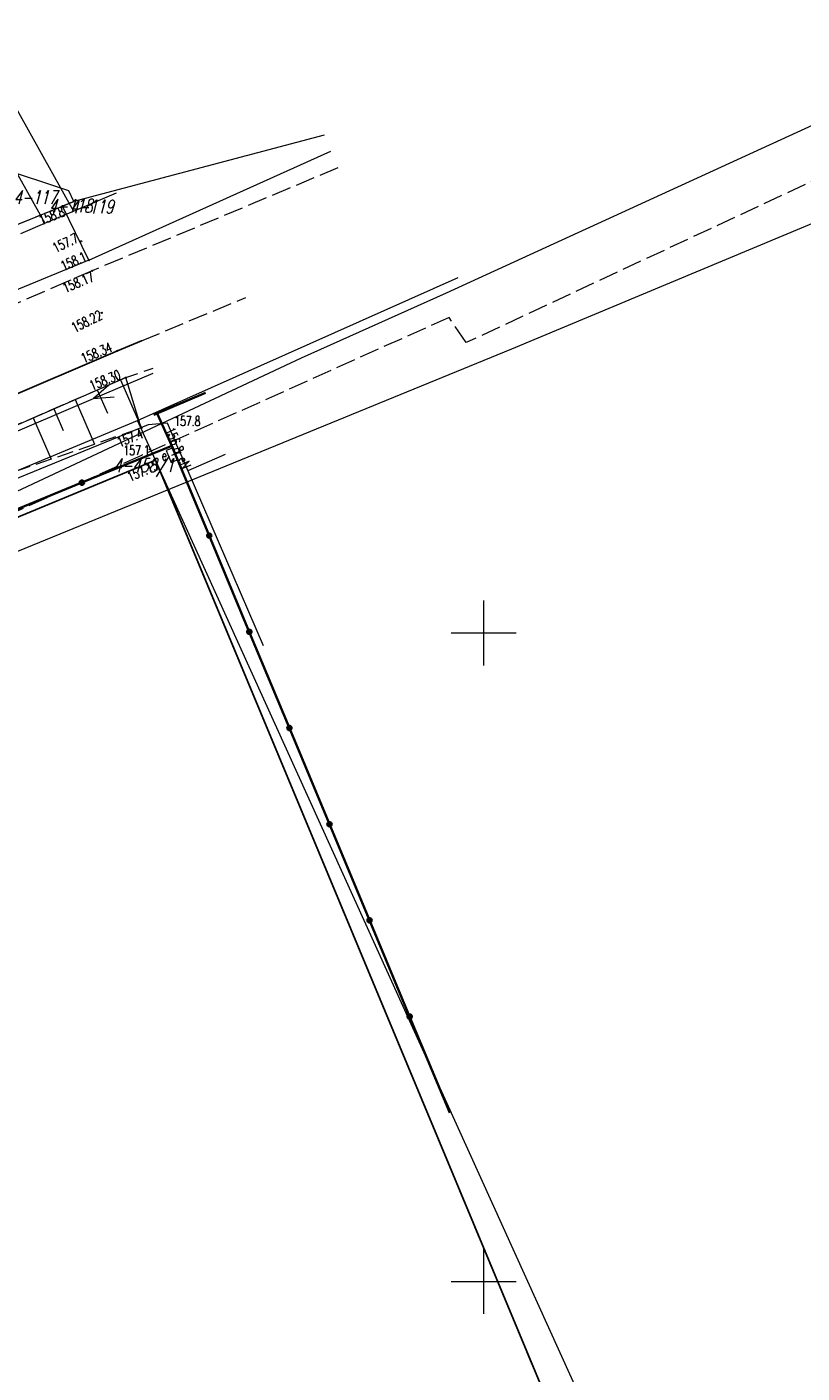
# Model space of a CAD drawing. Header units: metres. Extents: x 7549598 to 7550187, y 5738498 to 5738922.
# Tile 9 of 11: x 7549965 to 7550025, y 5738643 to 5738747. Entities that reach past the tile are written whole.
import ezdxf
from ezdxf.enums import TextEntityAlignment as Align

# ---------------------------------------------------------------- set-up
doc = ezdxf.new("R2010")
doc.units = ezdxf.units.M
doc.header["$MEASUREMENT"] = 0
for name, pattern in [('1', [0]), ('1_1', [0]), ('1_14', [1, -1]), ('1_OTKC', [1.5, 1, -0.5]), ('1_OTKJ', [2, 1.5, -0.5]), ('1_OTKK', [0]), ('1_OTKR', [0]), ('1_OTRK', [1.75, 1.25, -0.5]), ('1_OTRKG', [1.75, 1.25, -0.5]), ('1_OTSP', [1.5, 1, -0.5]), ('1_OTZZ', [1.5, 1, -0.5]), ('3_SUEP_A', [0]), ('3_SUGP', [0]), ('3_SUPP_P', [2, 1.5, -0.5]), ('3_SUWP', [0])]:
    doc.linetypes.add(name, pattern=pattern)
doc.layers.get('0').update_dxf_attribs({"color": 250, "linetype": 'CONTINUOUS', "lineweight": 100})
for name, color, linetype, lineweight in [('Dzialki', 90, '1', 18), ('Numery_dzialek', 90, 'CONTINUOUS', 9), ('OTK_L_0', 7, '1_OTKJ', 18), ('OTK_L_1', 7, '1_OTKK', 25), ('OTK_L_2', 7, '1_OTKC', 18), ('OTK_L_5', 7, 'CONTINUOUS', 18), ('OTO_L_0', 7, 'CONTINUOUS', 35), ('OTR_L_1', 7, '1_OTRK', 18), ('OTR_T_0', 7, 'CONTINUOUS', 18), ('OTR_T_1', 7, 'CONTINUOUS', 18), ('OTS_L_1', 7, '1_OTSP', 18), ('OTZ_L_0', 7, '1_OTZZ', 18), ('Podzial_sekcyjny_krzyze', 7, '1', 0), ('SUE_E_T_1', 1, 'CONTINUOUS', 0), ('SUE_T_4', 1, 'CONTINUOUS', 18), ('SUEP_E_T_0', 1, 'CONTINUOUS', 0), ('SUEP_L_0', 1, '3_SUEP_A', 18), ('SUER_T_0', 1, 'CONTINUOUS', 18), ('SUWP_L_0', 5, '3_SUWP', 18)]:
    doc.layers.add(name, color=color, linetype=linetype, lineweight=lineweight)
doc.layers.add('P_SUKP_L_0', color=7, linetype='3_SUPP_P', lineweight=18, true_color=0x803300)
doc.layers.add('SUGP_L_0', color=7, linetype='3_SUGP', lineweight=18, true_color=0xbfbf00)
doc.styles.get("Standard").update_dxf_attribs({"font": 'Simplex.SHX', "width": 0.75})

# ---------------------------------------------------------------- blocks, each defined once
blk = doc.blocks.new('2_OTRN')
at = {"linetype": 'Continuous'}
blk.add_circle((0, 0), 0.045, dxfattribs=at)
blk = doc.blocks.new('2_OTRS')
at = {"linetype": 'Continuous'}
blk.add_circle((0, 0), 0.045, dxfattribs=at)
blk = doc.blocks.new('4_SUES')
at = {"linetype": 'Continuous'}
for p, q in [((0.5, 0.25), (-0.5, 0.25)), ((-0.5, 0.25), (-0.5, -0.25)), ((0.5, -0.25), (0.5, 0.25)), ((-0.5, -0.25), (0.5, -0.25))]:
    blk.add_line(p, q, dxfattribs=at)
blk = doc.blocks.new('4_SUPS')
at = {"linetype": 'Continuous'}
blk.add_circle((0, 0), 0.0625, dxfattribs=at)

msp = doc.modelspace()

# ---------------------------------------------------------------- linework, layer by layer
at = {"layer": 'Dzialki'}
for p, q in [((7549916.88, 5738824.77), (7549968.37, 5738732.52)), ((7549914.87, 5738823.46), (7549966.16, 5738731.59)), ((7549968.37, 5738732.52), (7549971.7, 5738733.93)), ((7549966.16, 5738731.59), (7549968.37, 5738732.52)), ((7549964.31, 5738730.8), (7549966.16, 5738731.59)), ((7549973.31, 5738716.39), (7549998.02, 5738727.4)), ((7549888.39, 5738681.03), (7549973.31, 5738716.39)), ((7550023.1, 5738606.53), (7549973.31, 5738716.39))]:
    msp.add_line(p, q, dxfattribs=at)
at = {"layer": 'OTK_L_0', "linetype": '1_OTKJ'}
for p, q in [((7549988.76, 5738735.86), (7549969.81, 5738727.92)), ((7549969.81, 5738727.92), (7549945.27, 5738717.34)), ((7549971.76, 5738721.76), (7549981.66, 5738725.86)), ((7549959.35, 5738716.44), (7549971.76, 5738721.76))]:
    msp.add_line(p, q, dxfattribs=at)
at = {"layer": 'OTK_L_1', "linetype": '1_OTKK'}
for p, q in [((7549959.35, 5738716.44), (7549971.76, 5738721.76)), ((7549971.76, 5738721.76), (7549973.63, 5738722.53)), ((7549974.7, 5738713.32), (7549906.33, 5738685.06)), ((7550017.01, 5738611.72), (7549974.7, 5738713.32))]:
    msp.add_line(p, q, dxfattribs=at)
at = {"layer": 'OTK_L_2', "linetype": '1_OTKC'}
for p, q in [((7549971.76, 5738721.76), (7549959.35, 5738716.44)), ((7549973.63, 5738722.53), (7549971.76, 5738721.76)), ((7549972.4, 5738719.69), (7549974.51, 5738720.41))]:
    msp.add_line(p, q, dxfattribs=at)
at = {"layer": 'OTK_L_2', "linetype": '1_14'}
msp.add_line((7549960.51, 5738714.51), (7549972.4, 5738719.69), dxfattribs=at)
at = {"layer": 'OTK_L_5', "linetype": '1_OTKR'}
for p, q in [((7549987.69, 5738738.38), (7549968.39, 5738733.26)), ((7549969.56, 5738728.74), (7549988.22, 5738737.14)), ((7549968.39, 5738733.26), (7549967.54, 5738732.92)), ((7549941.85, 5738722.48), (7549967.54, 5738732.92)), ((7549969.56, 5738728.74), (7549944.66, 5738718.47))]:
    msp.add_line(p, q, dxfattribs=at)
at = {"layer": 'OTK_L_5', "linetype": '1_14'}
msp.add_line((7549969.56, 5738728.74), (7549967.54, 5738732.92), dxfattribs=at)
at = {"layer": 'OTO_L_0'}
for p, q in [((7549974.56, 5738716.82), (7549978.54, 5738718.51)), ((7549974.82, 5738716.93), (7549975.96, 5738714.43)), ((7549975.96, 5738714.43), (7549969.02, 5738711.59)), ((7549975.96, 5738714.43), (7549978.84, 5738707.51)), ((7549969.02, 5738711.59), (7549962.98, 5738709.11)), ((7549978.84, 5738707.51), (7549981.93, 5738700.09)), ((7549981.93, 5738700.09), (7549985.02, 5738692.67)), ((7549985.02, 5738692.67), (7549988.11, 5738685.25)), ((7549988.11, 5738685.25), (7549991.2, 5738677.84)), ((7549991.2, 5738677.84), (7549994.29, 5738670.42)), ((7549994.29, 5738670.42), (7549997.38, 5738663))]:
    msp.add_line(p, q, dxfattribs=at)
for centre in [(7549969.02, 5738711.59), (7549978.84, 5738707.51), (7549981.93, 5738700.09), (7549985.02, 5738692.67), (7549988.11, 5738685.25), (7549991.2, 5738677.84), (7549994.29, 5738670.42)]:
    msp.add_circle(centre, 0.17, dxfattribs=at)
at = {"layer": 'OTR_L_1', "linetype": '1_OTRKG'}
msp.add_line((7549972.4, 5738719.69), (7549960.51, 5738714.51), dxfattribs=at)
at = {"layer": 'OTR_L_1', "linetype": '1_1'}
for p, q in [((7549972, 5738719.51), (7549973.58, 5738715.88)), ((7549970.21, 5738718.74), (7549970.99, 5738716.96)), ((7549968.5, 5738717.99), (7549969.99, 5738714.56)), ((7549965.26, 5738716.58), (7549966.65, 5738713.41)), ((7549966.85, 5738717.27), (7549967.57, 5738715.62))]:
    msp.add_line(p, q, dxfattribs=at)
at = {"layer": 'OTR_L_1', "linetype": '1_14'}
msp.add_line((7549973.6, 5738715.81), (7549972.4, 5738719.69), dxfattribs=at)
at = {"layer": 'OTR_L_1', "linetype": '1_OTRK'}
msp.add_line((7549962.2, 5738711.87), (7549973.6, 5738715.81), dxfattribs=at)
at = {"layer": 'OTS_L_1', "linetype": '1_OTSP'}
for p, q in [((7549974.7, 5738713.32), (7549906.33, 5738685.06)), ((7550017.01, 5738611.72), (7549974.7, 5738713.32))]:
    msp.add_line(p, q, dxfattribs=at)
at = {"layer": 'OTZ_L_0', "linetype": '1_14'}
for p, q in [((7549968.01, 5738734.1), (7549947.3, 5738740.94)), ((7549968.39, 5738733.26), (7549968.01, 5738734.1))]:
    msp.add_line(p, q, dxfattribs=at)
at = {"layer": 'OTZ_L_0', "linetype": '1_OTZZ'}
for p, q in [((7549967.54, 5738732.92), (7549968.39, 5738733.26)), ((7549941.85, 5738722.48), (7549967.54, 5738732.92))]:
    msp.add_line(p, q, dxfattribs=at)
at = {"layer": 'P_SUKP_L_0', "linetype": '3_SUPP_P'}
for p, q in [((7550048.34, 5738745.57), (7549998.66, 5738722.39)), ((7549997.33, 5738724.33), (7549960.29, 5738707.71)), ((7549998.66, 5738722.39), (7549997.33, 5738724.33))]:
    msp.add_line(p, q, dxfattribs=at)
at = {"layer": 'Podzial_sekcyjny_krzyze'}
for p, q in [((7550000, 5738697.5), (7550000, 5738702.5)), ((7549997.5, 5738700), (7550002.5, 5738700)), ((7550000, 5738647.5), (7550000, 5738652.5)), ((7549997.5, 5738650), (7550002.5, 5738650))]:
    msp.add_line(p, q, dxfattribs=at)
at = {"layer": 'SUEP_L_0', "linetype": '3_SUEP_A'}
for p, q in [((7549969.92, 5738718.07), (7549974.52, 5738720.03)), ((7549971.11, 5738719.12), (7549969.92, 5738718.07)), ((7549960.72, 5738714.15), (7549969.92, 5738718.07)), ((7549969.92, 5738718.07), (7549971.5, 5738718.2)), ((7549974.13, 5738716.04), (7549918.88, 5738693.48)), ((7549975.63, 5738716.18), (7549974.13, 5738716.04)), ((7549976.58, 5738713.93), (7549975.63, 5738716.18)), ((7549975.95, 5738713.7), (7549976.58, 5738713.93)), ((7549976.58, 5738713.93), (7549977.2, 5738712.49)), ((7549980.06, 5738713.76), (7549977.2, 5738712.49)), ((7549977.2, 5738712.49), (7549982.99, 5738699.04))]:
    msp.add_line(p, q, dxfattribs=at)
at = {"layer": 'SUGP_L_0', "linetype": '3_SUGP'}
for p, q in [((7550002.17, 5738721.92), (7550030.25, 5738733.65)), ((7549957.46, 5738703.6), (7550002.17, 5738721.92))]:
    msp.add_line(p, q, dxfattribs=at)
at = {"layer": 'SUWP_L_0', "linetype": '3_SUWP'}
for p, q in [((7550025.99, 5738739.44), (7549997.1, 5738726.19)), ((7549997.1, 5738726.19), (7549985.92, 5738721.2)), ((7549985.92, 5738721.2), (7549962.76, 5738710.32))]:
    msp.add_line(p, q, dxfattribs=at)

# ---------------------------------------------------------------- block references
at = {"layer": 'OTR_T_0'}
for p in [(7549969.81, 5738727.92), (7549970.55, 5738724.68), (7549971.76, 5738721.75), (7549972.4, 5738719.69), (7549974.7, 5738713.32)]:
    msp.add_blockref('2_OTRS', p, dxfattribs=at)
at = {"layer": 'OTR_T_1'}
for p in [(7549967.54, 5738732.92), (7549968.96, 5738730.2), (7549969.56, 5738728.74), (7549973.6, 5738715.81), (7549975.72, 5738715.29), (7549974.27, 5738714.16)]:
    msp.add_blockref('2_OTRN', p, dxfattribs=at)
at = {"layer": 'SUE_T_4', "rotation": 292.9208965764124}
msp.add_blockref('4_SUES', (7549975.95, 5738713.7), dxfattribs=at)
at = {"layer": 'SUER_T_0'}
msp.add_blockref('4_SUPS', (7549976.58, 5738713.93), dxfattribs=at)

# ---------------------------------------------------------------- texts
at = {"layer": 'Numery_dzialek', "oblique": 15, "width": 0.7}
for s, p in [('4-117', (7549963.75, 5738734.12)), ('4-118', (7549966.48, 5738733.46)), ('4-119', (7549968.11, 5738733.4))]:
    msp.add_text(s, height=1.05, dxfattribs=at).set_placement(p, align=Align.TOP_LEFT)
msp.add_text('4-458/1', height=1.05, dxfattribs=at).set_placement((7549976.11, 5738713.45), align=Align.TOP_RIGHT)
at = {"layer": 'OTR_T_0', "lineweight": 9, "width": 0.7}
for s, rotation, p in [('158.17', 22.734, (7549967.45, 5738726.91)), ('158.22', 26.3846, (7549968.12, 5738723.82)), ('158.34', 22.734, (7549968.86, 5738721.47))]:
    msp.add_text(s, height=0.75, rotation=rotation, dxfattribs=at).set_placement(p, align=Align.TOP_LEFT)
msp.add_text('158.30', height=0.75, rotation=21.9149, dxfattribs=at).set_placement((7549969.8, 5738718.69))
msp.add_text('157.15', height=0.75, rotation=23.1705, dxfattribs=at).set_placement((7549974.7, 5738713.32), align=Align.TOP_RIGHT)
at = {"layer": 'OTR_T_1', "lineweight": 9, "width": 0.7}
for s, rotation, p in [('158.8', 21.618, (7549965.62, 5738732.14)), ('157.7', 25.371, (7549966.67, 5738729.98)), ('158.1', 24.237, (7549967.3, 5738728.59)), ('157.4', 21.7804, (7549971.65, 5738715.02))]:
    msp.add_text(s, height=0.75, rotation=rotation, dxfattribs=at).set_placement(p, align=Align.TOP_LEFT)
msp.add_text('157.8', height=0.75, dxfattribs=at).set_placement((7549976.14, 5738715.96))
msp.add_text('157.1', height=0.75, dxfattribs=at).set_placement((7549972.22, 5738714.45), align=Align.TOP_LEFT)
at = {"layer": 'SUE_E_T_1', "lineweight": 9, "width": 0.7}
msp.add_text('e', height=0.75, dxfattribs=at).set_placement((7549975.17, 5738713.31))
at = {"layer": 'SUEP_E_T_0', "lineweight": 9, "width": 0.7}
msp.add_text('eN', height=0.75, rotation=293.2946, dxfattribs=at).set_placement((7549976.93, 5738713.13), align=Align.MIDDLE)
at = {"layer": 'SUER_T_0', "lineweight": 9, "width": 0.7}
msp.add_text('156.8', height=0.75, rotation=293.2946, dxfattribs=at).set_placement((7549976.58, 5738713.93), align=Align.MIDDLE_RIGHT)

doc.saveas('drawing.dxf')
